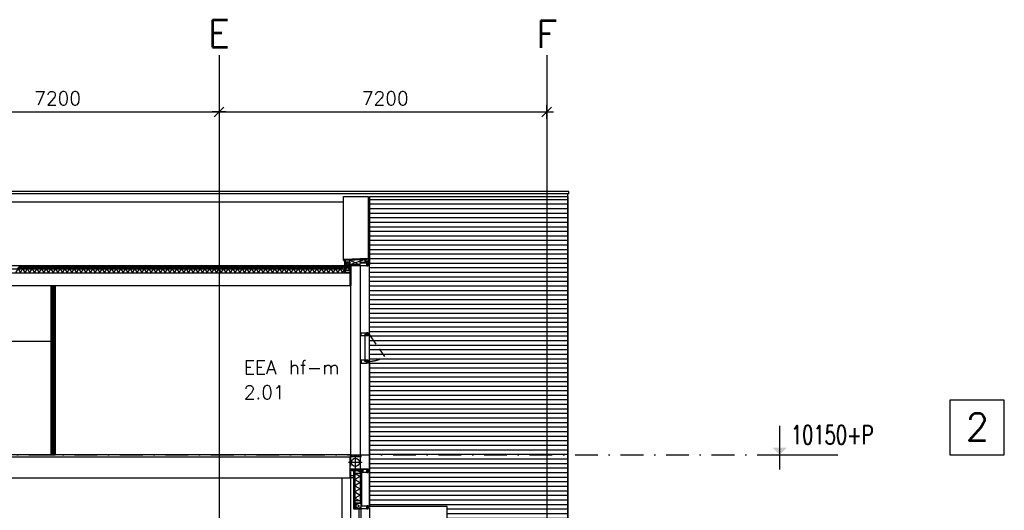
# Model space of a CAD drawing. Extents: x -24509 to 27927, y 98041 to 125706.
# Tile 19 of 19: x 6291 to 27927, y 112441 to 123217. Entities that reach past the tile are written whole.
import ezdxf
from ezdxf.enums import TextEntityAlignment as Align

# ---------------------------------------------------------------- set-up
doc = ezdxf.new("R2010")
doc.units = 0
doc.header["$LTSCALE"] = 1000
doc.header["$MEASUREMENT"] = 0
for name, pattern in [('DASHDOT', [1, 0.5, -0.25, 0, -0.25]), ('DASHED', [0.75, 0.5, -0.25]), ('DOT', [0.25, 0, -0.25]), ('HIDDEN', [0.375, 0.25, -0.125])]:
    doc.linetypes.add(name, pattern=pattern)
for name, color, linetype in [('B02', 7, 'CONTINUOUS'), ('B03', 7, 'CONTINUOUS'), ('B08', 7, 'CONTINUOUS'), ('B20', 7, 'CONTINUOUS')]:
    doc.layers.add(name, color=color, linetype=linetype)
doc.styles.add('TXT', font='txt.shx')

# ---------------------------------------------------------------- blocks, each defined once
blk = doc.blocks.new('*X11')
at = {"layer": 'B03', "color": 2, "linetype": 'Continuous'}
for p, q in [((-400, 0), (-400, 40)), ((-360, 0), (-360, 40)), ((-320, 0), (-320, 40)), ((-280, 0), (-280, 40))]:
    blk.add_line(p, q, dxfattribs=at)
blk = doc.blocks.new('*D12')
at = {"layer": 'B03', "color": 5, "linetype": 'Continuous'}
for p, q in [((13381.1121, 112359.4164), (13681.1121, 112359.4164)), ((13531.1121, 112209.4164), (13531.1121, 112509.4164))]:
    blk.add_line(p, q, dxfattribs=at)
blk = doc.blocks.new('B__DIM')
at = {"layer": 'B20', "color": 1, "linetype": 'Continuous'}
for p, q in [((-500, 0), (500, 0)), ((-353.53, -353.57), (353.53, 353.57)), ((0, -500), (0, 500))]:
    blk.add_line(p, q, dxfattribs=at)
blk = doc.blocks.new('*X24')
at = {"layer": 'B03', "color": 5, "linetype": 'Continuous'}
for p, q in [((621, 4700), (4979, 4700)), ((621, 4600), (4979, 4600)), ((621, 4500), (4979, 4500)), ((621, 4400), (4979, 4400)), ((621, 4300), (4979, 4300)), ((621, 4200), (4979, 4200)), ((621, 4100), (4979, 4100)), ((621, 4000), (4979, 4000)), ((621, 3900), (4979, 3900)), ((621, 3800), (4979, 3800)), ((621, 3700), (4979, 3700)), ((621, 3600), (4979, 3600)), ((621, 3500), (4979, 3500)), ((597, 3300), (4979, 3300)), ((620, 3400), (4979, 3400)), ((621, 3200), (4979, 3200)), ((621, 3100), (4979, 3100)), ((621, 3000), (4979, 3000)), ((621, 2900), (4979, 2900)), ((621, 2800), (4979, 2800)), ((621, 2700), (4979, 2700)), ((621, 2600), (4979, 2600)), ((621, 2500), (4979, 2500)), ((621, 2400), (4979, 2400)), ((621, 2300), (4979, 2300)), ((621, 2200), (4979, 2200)), ((621, 2100), (4979, 2100)), ((621, 2000), (4979, 2000)), ((621, 1900), (4979, 1900)), ((621, 1800), (4979, 1800)), ((621, 1700), (4979, 1700)), ((621, 1600), (4979, 1600)), ((621, 1500), (4979, 1500)), ((621, 1400), (4979, 1400)), ((621, 1300), (4979, 1300)), ((621, 1200), (4979, 1200)), ((621, 1100), (4979, 1100)), ((621, 1000), (4979, 1000)), ((621, 900), (4979, 900)), ((621, 800), (4979, 800)), ((621, 700), (4979, 700)), ((621, 600), (4979, 600)), ((621, 500), (4979, 500)), ((621, 400), (4979, 400)), ((621, 300), (4979, 300)), ((621, 200), (4979, 200)), ((621, 100), (4979, 100)), ((621, 0), (4979, 0)), ((621, -100), (4979, -100)), ((621, -200), (4979, -200)), ((621, -300), (4979, -300)), ((621, -400), (4979, -400)), ((621, -500), (4979, -500)), ((621, -600), (4979, -600)), ((621, -700), (4979, -700)), ((621, -800), (4979, -800)), ((621, -900), (4979, -900)), ((621, -1000), (4979, -1000)), ((621, -1100), (4979, -1100)), ((621, -1200), (4979, -1200)), ((621, -1300), (4979, -1300)), ((621, -1400), (4979, -1400)), ((621, -1500), (4979, -1500)), ((621, -1600), (4979, -1600)), ((621, -1700), (4979, -1700)), ((621, -1800), (4979, -1800)), ((621, -1900), (4979, -1900)), ((621, -2000), (4979, -2000)), ((2330, -2100), (4979, -2100)), ((2330, -2200), (4979, -2200)), ((2330, -2300), (4979, -2300)), ((2330, -2400), (4979, -2400)), ((2330, -2500), (4979, -2500)), ((2330, -2600), (4979, -2600)), ((2330, -2700), (4979, -2700)), ((2330, -2800), (4979, -2800)), ((2330, -2900), (4979, -2900)), ((2330, -3000), (4979, -3000)), ((2330, -3100), (4979, -3100)), ((2330, -3200), (4979, -3200)), ((2330, -3300), (4979, -3300)), ((2330, -3400), (4979, -3400)), ((2330, -3500), (4979, -3500)), ((2330, -3600), (4979, -3600)), ((2330, -3700), (4979, -3700)), ((2330, -3800), (4979, -3800)), ((2330, -3900), (4979, -3900)), ((2330, -4000), (4979, -4000)), ((2330, -4100), (4979, -4100)), ((2330, -4200), (4979, -4200)), ((2330, -4300), (4979, -4300)), ((2330, -4400), (4979, -4400)), ((2330, -4500), (4979, -4500)), ((2330, -4600), (4979, -4600)), ((2330, -4700), (4626, -4700)), ((4676, -4700), (4979, -4700)), ((2330, -4800), (4626, -4800)), ((2330, -4900), (4716, -4900)), ((2330, -5000), (4716, -5000)), ((2330, -5100), (4716, -5100)), ((2330, -5200), (4716, -5200)), ((2330, -5300), (4716, -5300)), ((2330, -5400), (4716, -5400)), ((2330, -5500), (4716, -5500))]:
    blk.add_line(p, q, dxfattribs=at)

msp = doc.modelspace()

# ---------------------------------------------------------------- linework, layer by layer
at = {"layer": 'B02', "color": 5, "linetype": 'Continuous'}
for p, q in [((10672, 122436), (10672, 98041)), ((17872, 122436), (17872, 98041))]:
    msp.add_line(p, q, dxfattribs=at)
at = {"layer": 'B02', "color": 5, "linetype": 'DASHDOT'}
msp.add_line((-24509, 113657), (23949, 113657), dxfattribs=at)
at = {"layer": 'B02', "color": 1, "linetype": 'Continuous'}
msp.add_lwpolyline([(26727, 113657), (27927, 113657), (27927, 114857), (26727, 114857)], close=True, dxfattribs=at)
at = {"layer": 'B03', "color": 1, "linetype": 'Continuous'}
for p, q in [((18356, 119444), (-13610, 119444)), ((18356, 119393), (18356, 119444)), ((13360, 119393), (-12350, 119393)), ((18356, 119393), (13255, 119393)), ((13977, 119328), (13977, 117835)), ((18336, 109826), (18336, 119393)), ((13405, 119206), (-13304, 119206)), ((13872, 117952), (13542, 117830)), ((13542, 117937), (13768, 117830)), ((-12984, 117747), (13428, 117748)), ((13542, 117892), (13446, 117713)), ((13446, 117892), (13542, 117713)), ((13452, 117892), (13452, 117713)), ((13542, 117892), (13542, 117713)), ((13562, 117810), (13562, 113657)), ((13773, 117810), (13773, 113351)), ((-12984, 117657), (13428, 117658)), ((6998, 117377), (6998, 113657)), ((7048, 117377), (7048, 113657)), ((7072, 117377), (7072, 113657)), ((13877, 116273), (13877, 115741)), ((13561, 113657), (-1828, 113657)), ((13653, 113253), (13653, 112653)), ((13773, 113253), (13773, 112653)), ((13369, 113157), (13369, 108857)), ((13562, 113157), (13562, 108857)), ((13716, 112536), (13757, 112536)), ((13736, 112556), (13736, 112518)), ((13742, 112474), (13742, 108857)), ((13798, 109091), (13798, 112474))]:
    msp.add_line(p, q, dxfattribs=at)
at = {"layer": 'B03', "color": 7, "linetype": 'Continuous'}
for p, q in [((13428, 117932), (13428, 117658)), ((13446, 117932), (13428, 117932)), ((13429, 117933), (13908, 117953)), ((13437, 117948), (13429, 117933)), ((13437, 117948), (13907, 117968)), ((13446, 117932), (13446, 117658)), ((13907, 117968), (13908, 117953)), ((13912, 117924), (13914, 117924)), ((-13041, 117817), (13428, 117818)), ((13774, 117825), (13562, 117825)), ((13774, 117810), (13562, 117810)), ((13562, 117378), (13562, 117810)), ((13577, 117810), (13562, 117810)), ((13577, 117378), (13577, 117810)), ((13977, 117834), (13952, 117834)), ((13977, 116317), (13977, 117834)), ((13979, 117853), (13979, 117855)), ((6972, 117377), (6972, 113657)), ((6972, 117377), (7072, 117377)), ((7072, 117377), (7072, 113657)), ((13577, 117378), (13562, 117378)), ((13977, 116317), (13952, 116317)), ((-1828, 116157), (6972, 116157)), ((6972, 113657), (7072, 113657)), ((13778, 113657), (13780, 113657)), ((13798, 113657), (13796, 113657)), ((13561, 113351), (13912, 113351)), ((13561, 113342), (13561, 113351)), ((13773, 113342), (13561, 113342)), ((13561, 113342), (13561, 113320)), ((13561, 113342), (13912, 113342)), ((13773, 113320), (13561, 113320)), ((13628, 113307), (13628, 112474)), ((13653, 113307), (13653, 112474)), ((13773, 113342), (13773, 113320)), ((13773, 113274), (13773, 112599)), ((13773, 113274), (13779, 113274)), ((13779, 113274), (13779, 112599)), ((13798, 113274), (13798, 112541)), ((13798, 113274), (13804, 113274)), ((13804, 113274), (13804, 112541)), ((13912, 113342), (13912, 113351)), ((13977, 113297), (13952, 113297)), ((13653, 112599), (13653, 112476)), ((13653, 112599), (13668, 112599)), ((13668, 112599), (13668, 112476)), ((13773, 112599), (13779, 112599)), ((13798, 112541), (13804, 112541)), ((13653, 112476), (13668, 112476)), ((13952, 112497), (13977, 112497))]:
    msp.add_line(p, q, dxfattribs=at)
at = {"layer": 'B03', "color": 5, "linetype": 'Continuous'}
for p, q in [((13433, 117940), (13908, 117961)), ((13437, 117932), (13437, 117658)), ((6309, 117817), (6234, 117742)), ((6334, 117817), (6259, 117742)), ((6284, 117767), (6309, 117742)), ((6297, 117779), (6334, 117742)), ((6309, 117792), (6359, 117742)), ((6321, 117805), (6384, 117742)), ((6334, 117817), (6397, 117755)), ((6359, 117817), (6409, 117767)), ((6384, 117817), (6421, 117779)), ((6459, 117817), (6384, 117742)), ((6409, 117817), (6434, 117792)), ((6484, 117817), (6409, 117742)), ((6434, 117817), (6447, 117805)), ((6509, 117817), (6434, 117742)), ((6534, 117817), (6459, 117742)), ((6471, 117755), (6484, 117742)), ((6484, 117767), (6509, 117742)), ((6497, 117779), (6534, 117742)), ((6509, 117792), (6559, 117742)), ((6521, 117805), (6584, 117742)), ((6534, 117817), (6597, 117755)), ((6559, 117817), (6609, 117767)), ((6584, 117817), (6621, 117779)), ((6659, 117817), (6584, 117742)), ((6609, 117817), (6634, 117792)), ((6684, 117817), (6609, 117742)), ((6634, 117817), (6647, 117805)), ((6709, 117817), (6634, 117742)), ((6734, 117817), (6659, 117742)), ((6671, 117755), (6684, 117742)), ((6684, 117767), (6709, 117742)), ((6697, 117779), (6734, 117742)), ((6709, 117792), (6759, 117742)), ((6721, 117805), (6784, 117742)), ((6734, 117817), (6797, 117755)), ((6759, 117817), (6809, 117767)), ((6784, 117817), (6821, 117779)), ((6859, 117817), (6784, 117742)), ((6809, 117817), (6834, 117792)), ((6884, 117817), (6809, 117742)), ((6834, 117817), (6847, 117805)), ((6909, 117817), (6834, 117742)), ((6934, 117817), (6859, 117742)), ((6871, 117755), (6884, 117742)), ((6884, 117767), (6909, 117742)), ((6897, 117779), (6934, 117742)), ((6909, 117792), (6959, 117742)), ((6921, 117805), (6984, 117742)), ((6934, 117817), (6997, 117755)), ((6959, 117817), (7009, 117767)), ((6984, 117817), (7021, 117779)), ((7059, 117817), (6984, 117742)), ((7009, 117817), (7034, 117792)), ((7084, 117817), (7009, 117742)), ((7034, 117817), (7047, 117805)), ((7109, 117817), (7034, 117742)), ((7134, 117817), (7059, 117742)), ((7071, 117755), (7084, 117742)), ((7084, 117767), (7109, 117742)), ((7097, 117779), (7134, 117742)), ((7109, 117792), (7159, 117742)), ((7121, 117805), (7184, 117742)), ((7134, 117817), (7197, 117755)), ((7159, 117817), (7209, 117767)), ((7184, 117817), (7221, 117779)), ((7259, 117817), (7184, 117742)), ((7209, 117817), (7234, 117792)), ((7284, 117817), (7209, 117742)), ((7234, 117817), (7247, 117805)), ((7309, 117817), (7234, 117742)), ((7334, 117817), (7259, 117742)), ((7271, 117755), (7284, 117742)), ((7284, 117767), (7309, 117742)), ((7297, 117779), (7334, 117742)), ((7309, 117792), (7359, 117742)), ((7321, 117805), (7384, 117742)), ((7334, 117817), (7397, 117755)), ((7359, 117817), (7409, 117767)), ((7384, 117817), (7421, 117779)), ((7459, 117817), (7384, 117742)), ((7409, 117817), (7434, 117792)), ((7484, 117817), (7409, 117742)), ((7434, 117817), (7447, 117805)), ((7509, 117817), (7434, 117742)), ((7534, 117817), (7459, 117742)), ((7471, 117755), (7484, 117742)), ((7484, 117767), (7509, 117742)), ((7497, 117779), (7534, 117742)), ((7509, 117792), (7559, 117742)), ((7521, 117805), (7584, 117742)), ((7534, 117817), (7597, 117755)), ((7559, 117817), (7609, 117767)), ((7584, 117817), (7621, 117779)), ((7659, 117817), (7584, 117742)), ((7609, 117817), (7634, 117792)), ((7684, 117817), (7609, 117742)), ((7634, 117817), (7647, 117805)), ((7709, 117817), (7634, 117742)), ((7734, 117817), (7659, 117742)), ((7671, 117755), (7684, 117742)), ((7684, 117767), (7709, 117742)), ((7697, 117779), (7734, 117742)), ((7709, 117792), (7759, 117742)), ((7721, 117805), (7784, 117742)), ((7734, 117817), (7797, 117755)), ((7759, 117817), (7809, 117767)), ((7784, 117817), (7821, 117779)), ((7859, 117817), (7784, 117742)), ((7809, 117817), (7834, 117792)), ((7884, 117817), (7809, 117742)), ((7834, 117817), (7847, 117805)), ((7909, 117817), (7834, 117742)), ((7934, 117817), (7859, 117742)), ((7871, 117755), (7884, 117742)), ((7884, 117767), (7909, 117742)), ((7897, 117779), (7934, 117742)), ((7909, 117792), (7959, 117742)), ((7921, 117805), (7984, 117742)), ((7934, 117817), (7997, 117755)), ((7959, 117817), (8009, 117767)), ((7984, 117817), (8021, 117779)), ((8059, 117817), (7984, 117742)), ((8009, 117817), (8034, 117792)), ((8084, 117817), (8009, 117742)), ((8034, 117817), (8047, 117805)), ((8109, 117817), (8034, 117742)), ((8134, 117817), (8059, 117742)), ((8071, 117755), (8084, 117742)), ((8084, 117767), (8109, 117742)), ((8097, 117779), (8134, 117742)), ((8109, 117792), (8159, 117742)), ((8121, 117805), (8184, 117742)), ((8134, 117817), (8197, 117755)), ((8159, 117817), (8209, 117767)), ((8184, 117817), (8221, 117779)), ((8259, 117817), (8184, 117742)), ((8209, 117817), (8234, 117792)), ((8284, 117817), (8209, 117742)), ((8234, 117817), (8247, 117805)), ((8309, 117817), (8234, 117742)), ((8334, 117817), (8259, 117742)), ((8271, 117755), (8284, 117742)), ((8284, 117767), (8309, 117742)), ((8297, 117779), (8334, 117742)), ((8309, 117792), (8359, 117742)), ((8321, 117805), (8384, 117742)), ((8334, 117817), (8397, 117755)), ((8359, 117817), (8409, 117767)), ((8459, 117817), (8384, 117742)), ((8384, 117817), (8421, 117779)), ((8484, 117817), (8409, 117742)), ((8409, 117817), (8434, 117792)), ((8434, 117817), (8447, 117805)), ((8509, 117817), (8434, 117742)), ((8534, 117817), (8459, 117742)), ((8471, 117755), (8484, 117742)), ((8484, 117767), (8509, 117742)), ((8497, 117779), (8534, 117742)), ((8509, 117792), (8559, 117742)), ((8521, 117805), (8584, 117742)), ((8534, 117817), (8597, 117755)), ((8559, 117817), (8609, 117767)), ((8584, 117817), (8621, 117779)), ((8659, 117817), (8584, 117742)), ((8609, 117817), (8634, 117792)), ((8684, 117817), (8609, 117742)), ((8634, 117817), (8647, 117805)), ((8709, 117817), (8634, 117742)), ((8734, 117817), (8659, 117742)), ((8671, 117755), (8684, 117742)), ((8684, 117767), (8709, 117742)), ((8697, 117779), (8734, 117742)), ((8709, 117792), (8759, 117742)), ((8721, 117805), (8784, 117742)), ((8734, 117817), (8797, 117755)), ((8759, 117817), (8809, 117767)), ((8784, 117817), (8821, 117779)), ((8859, 117817), (8784, 117742)), ((8809, 117817), (8834, 117792)), ((8884, 117817), (8809, 117742)), ((8834, 117817), (8847, 117805)), ((8909, 117817), (8834, 117742)), ((8934, 117817), (8859, 117742)), ((8871, 117755), (8884, 117742)), ((8884, 117767), (8909, 117742)), ((8897, 117779), (8934, 117742)), ((8909, 117792), (8959, 117742)), ((8921, 117805), (8984, 117742)), ((8934, 117817), (8997, 117755)), ((8959, 117817), (9009, 117767)), ((8984, 117817), (9021, 117779)), ((9059, 117817), (8984, 117742)), ((9009, 117817), (9034, 117792)), ((9084, 117817), (9009, 117742)), ((9034, 117817), (9047, 117805)), ((9109, 117817), (9034, 117742)), ((9134, 117817), (9059, 117742)), ((9071, 117755), (9084, 117742)), ((9084, 117767), (9109, 117742)), ((9097, 117779), (9134, 117742)), ((9109, 117792), (9159, 117742)), ((9121, 117805), (9184, 117742)), ((9134, 117817), (9197, 117755)), ((9159, 117817), (9209, 117767)), ((9184, 117817), (9221, 117780)), ((9259, 117818), (9184, 117742)), ((9209, 117817), (9234, 117793)), ((9284, 117818), (9209, 117742)), ((9234, 117818), (9247, 117806)), ((9309, 117818), (9234, 117743)), ((9334, 117818), (9259, 117743)), ((9271, 117756), (9284, 117743)), ((9284, 117768), (9309, 117743)), ((9297, 117780), (9334, 117743)), ((9309, 117793), (9359, 117743)), ((9321, 117806), (9384, 117743)), ((9334, 117818), (9397, 117756)), ((9359, 117818), (9409, 117768)), ((9384, 117818), (9421, 117780)), ((9459, 117818), (9384, 117743)), ((9409, 117818), (9434, 117793)), ((9484, 117818), (9409, 117743)), ((9434, 117818), (9447, 117806)), ((9509, 117818), (9434, 117743)), ((9534, 117818), (9459, 117743)), ((9471, 117756), (9484, 117743)), ((9484, 117768), (9509, 117743)), ((9497, 117780), (9534, 117743)), ((9509, 117793), (9559, 117743)), ((9521, 117806), (9584, 117743)), ((9534, 117818), (9597, 117756)), ((9559, 117818), (9609, 117768)), ((9584, 117818), (9621, 117780)), ((9659, 117818), (9584, 117743)), ((9609, 117818), (9634, 117793)), ((9684, 117818), (9609, 117743)), ((9634, 117818), (9647, 117806)), ((9709, 117818), (9634, 117743)), ((9734, 117818), (9659, 117743)), ((9671, 117756), (9684, 117743)), ((9684, 117768), (9709, 117743)), ((9697, 117780), (9734, 117743)), ((9709, 117793), (9759, 117743)), ((9721, 117806), (9784, 117743)), ((9734, 117818), (9797, 117756)), ((9759, 117818), (9809, 117768)), ((9784, 117818), (9821, 117780)), ((9859, 117818), (9784, 117743)), ((9809, 117818), (9834, 117793)), ((9884, 117818), (9809, 117743)), ((9834, 117818), (9847, 117806)), ((9909, 117818), (9834, 117743)), ((9934, 117818), (9859, 117743)), ((9871, 117756), (9884, 117743)), ((9884, 117768), (9909, 117743)), ((9897, 117780), (9934, 117743)), ((9909, 117793), (9959, 117743)), ((9921, 117806), (9984, 117743)), ((9934, 117818), (9997, 117756)), ((9959, 117818), (10009, 117768)), ((9984, 117818), (10021, 117780)), ((10059, 117818), (9984, 117743)), ((10009, 117818), (10034, 117793)), ((10084, 117818), (10009, 117743)), ((10034, 117818), (10047, 117806)), ((10109, 117818), (10034, 117743)), ((10134, 117818), (10059, 117743)), ((10071, 117756), (10084, 117743)), ((10084, 117768), (10109, 117743)), ((10097, 117780), (10134, 117743)), ((10109, 117793), (10159, 117743)), ((10121, 117806), (10184, 117743)), ((10134, 117818), (10197, 117756)), ((10159, 117818), (10209, 117768)), ((10184, 117818), (10221, 117780)), ((10259, 117818), (10184, 117743)), ((10209, 117818), (10234, 117793)), ((10284, 117818), (10209, 117743)), ((10234, 117818), (10247, 117806)), ((10309, 117818), (10234, 117743)), ((10334, 117818), (10259, 117743)), ((10271, 117756), (10284, 117743)), ((10284, 117768), (10309, 117743)), ((10297, 117780), (10334, 117743)), ((10309, 117793), (10359, 117743)), ((10321, 117806), (10384, 117743)), ((10334, 117818), (10397, 117756)), ((10359, 117818), (10409, 117768)), ((10384, 117818), (10421, 117780)), ((10459, 117818), (10384, 117743)), ((10409, 117818), (10434, 117793)), ((10484, 117818), (10409, 117743)), ((10434, 117818), (10447, 117806)), ((10509, 117818), (10434, 117743)), ((10534, 117818), (10459, 117743)), ((10471, 117756), (10484, 117743)), ((10484, 117768), (10509, 117743)), ((10497, 117780), (10534, 117743)), ((10509, 117793), (10559, 117743)), ((10521, 117806), (10584, 117743)), ((10534, 117818), (10597, 117756)), ((10559, 117818), (10609, 117768)), ((10584, 117818), (10621, 117780)), ((10659, 117818), (10584, 117743)), ((10609, 117818), (10634, 117793)), ((10684, 117818), (10609, 117743)), ((10634, 117818), (10647, 117806)), ((10709, 117818), (10634, 117743)), ((10734, 117818), (10659, 117743)), ((10671, 117756), (10684, 117743)), ((10684, 117768), (10709, 117743)), ((10697, 117780), (10734, 117743)), ((10709, 117793), (10759, 117743)), ((10721, 117806), (10784, 117743)), ((10734, 117818), (10797, 117756)), ((10759, 117818), (10809, 117768)), ((10784, 117818), (10821, 117780)), ((10859, 117818), (10784, 117743)), ((10809, 117818), (10834, 117793)), ((10884, 117818), (10809, 117743)), ((10834, 117818), (10847, 117806)), ((10909, 117818), (10834, 117743)), ((10934, 117818), (10859, 117743)), ((10871, 117756), (10884, 117743)), ((10884, 117768), (10909, 117743)), ((10897, 117780), (10934, 117743)), ((10909, 117793), (10959, 117743)), ((10921, 117806), (10984, 117743)), ((10934, 117818), (10997, 117756)), ((10959, 117818), (11009, 117768)), ((10984, 117818), (11021, 117780)), ((11059, 117818), (10984, 117743)), ((11009, 117818), (11034, 117793)), ((11084, 117818), (11009, 117743)), ((11034, 117818), (11047, 117806)), ((11109, 117818), (11034, 117743)), ((11134, 117818), (11059, 117743)), ((11071, 117756), (11084, 117743)), ((11084, 117768), (11109, 117743)), ((11097, 117780), (11134, 117743)), ((11109, 117793), (11159, 117743)), ((11121, 117806), (11184, 117743)), ((11134, 117818), (11197, 117756)), ((11159, 117818), (11209, 117768)), ((11184, 117818), (11221, 117780)), ((11259, 117818), (11184, 117743)), ((11209, 117818), (11234, 117793)), ((11284, 117818), (11209, 117743)), ((11234, 117818), (11247, 117806)), ((11309, 117818), (11234, 117743)), ((11334, 117818), (11259, 117743)), ((11271, 117756), (11284, 117743)), ((11284, 117768), (11309, 117743)), ((11297, 117780), (11334, 117743)), ((11309, 117793), (11359, 117743)), ((11321, 117806), (11384, 117743)), ((11334, 117818), (11397, 117756)), ((11359, 117818), (11409, 117768)), ((11384, 117818), (11421, 117780)), ((11459, 117818), (11384, 117743)), ((11409, 117818), (11434, 117793)), ((11484, 117818), (11409, 117743)), ((11434, 117818), (11447, 117806)), ((11509, 117818), (11434, 117743)), ((11534, 117818), (11459, 117743)), ((11471, 117756), (11484, 117743)), ((11484, 117768), (11509, 117743)), ((11497, 117780), (11534, 117743)), ((11509, 117793), (11559, 117743)), ((11521, 117806), (11584, 117743)), ((11534, 117818), (11597, 117756)), ((11559, 117818), (11609, 117768)), ((11584, 117818), (11621, 117780)), ((11659, 117818), (11584, 117743)), ((11609, 117818), (11634, 117793)), ((11684, 117818), (11609, 117743)), ((11634, 117818), (11647, 117806)), ((11709, 117818), (11634, 117743)), ((11734, 117818), (11659, 117743)), ((11671, 117756), (11684, 117743)), ((11684, 117768), (11709, 117743)), ((11697, 117780), (11734, 117743)), ((11709, 117793), (11759, 117743)), ((11721, 117806), (11784, 117743)), ((11734, 117818), (11797, 117756)), ((11759, 117818), (11809, 117768)), ((11784, 117818), (11821, 117780)), ((11859, 117818), (11784, 117743)), ((11809, 117818), (11834, 117793)), ((11884, 117818), (11809, 117743)), ((11834, 117818), (11847, 117806)), ((11909, 117818), (11834, 117743)), ((11934, 117818), (11859, 117743)), ((11871, 117756), (11884, 117743)), ((11884, 117768), (11909, 117743)), ((11897, 117780), (11934, 117743)), ((11909, 117793), (11959, 117743)), ((11921, 117806), (11984, 117743)), ((11934, 117818), (11997, 117756)), ((11959, 117818), (12009, 117768)), ((11984, 117818), (12021, 117780)), ((12059, 117818), (11984, 117743)), ((12009, 117818), (12034, 117793)), ((12084, 117818), (12009, 117743)), ((12034, 117818), (12047, 117806)), ((12109, 117818), (12034, 117743)), ((12134, 117818), (12059, 117743)), ((12071, 117756), (12084, 117743)), ((12084, 117768), (12109, 117743)), ((12097, 117780), (12134, 117743)), ((12109, 117793), (12159, 117743)), ((12121, 117806), (12184, 117743)), ((12134, 117818), (12197, 117756)), ((12159, 117818), (12209, 117768)), ((12184, 117818), (12221, 117780)), ((12259, 117818), (12184, 117743)), ((12209, 117818), (12234, 117793)), ((12284, 117818), (12209, 117743)), ((12234, 117818), (12247, 117806)), ((12309, 117818), (12234, 117743)), ((12334, 117818), (12259, 117743)), ((12271, 117756), (12284, 117743)), ((12284, 117768), (12309, 117743)), ((12297, 117780), (12334, 117743)), ((12309, 117793), (12359, 117743)), ((12321, 117806), (12384, 117743)), ((12334, 117818), (12397, 117756)), ((12359, 117818), (12409, 117768)), ((12384, 117818), (12421, 117780)), ((12459, 117818), (12384, 117743)), ((12409, 117818), (12434, 117793)), ((12484, 117818), (12409, 117743)), ((12434, 117818), (12447, 117806)), ((12509, 117818), (12434, 117743)), ((12534, 117818), (12459, 117743)), ((12471, 117756), (12484, 117743)), ((12484, 117768), (12509, 117743)), ((12497, 117780), (12534, 117743)), ((12509, 117793), (12559, 117743)), ((12521, 117806), (12584, 117743)), ((12534, 117818), (12597, 117756)), ((12559, 117818), (12609, 117768)), ((12584, 117818), (12621, 117780)), ((12659, 117818), (12584, 117743)), ((12609, 117818), (12634, 117793)), ((12684, 117818), (12609, 117743)), ((12634, 117818), (12647, 117806)), ((12709, 117818), (12634, 117743)), ((12734, 117818), (12659, 117743)), ((12671, 117756), (12684, 117743)), ((12684, 117768), (12709, 117743)), ((12697, 117780), (12734, 117743)), ((12709, 117793), (12759, 117743)), ((12721, 117806), (12784, 117743)), ((12734, 117818), (12797, 117756)), ((12759, 117818), (12809, 117768)), ((12784, 117818), (12821, 117780)), ((12859, 117818), (12784, 117743)), ((12809, 117818), (12834, 117793)), ((12884, 117818), (12809, 117743)), ((12834, 117818), (12847, 117806)), ((12909, 117818), (12834, 117743)), ((12934, 117818), (12859, 117743)), ((12871, 117756), (12884, 117743)), ((12884, 117768), (12909, 117743)), ((12897, 117780), (12934, 117743)), ((12909, 117793), (12959, 117743)), ((12921, 117806), (12984, 117743)), ((12934, 117818), (12997, 117756)), ((12959, 117818), (13009, 117768)), ((12984, 117818), (13021, 117780)), ((13059, 117818), (12984, 117743)), ((13009, 117818), (13034, 117793)), ((13084, 117818), (13009, 117743)), ((13034, 117818), (13047, 117806)), ((13109, 117818), (13034, 117743)), ((13134, 117818), (13059, 117743)), ((13071, 117756), (13084, 117743)), ((13084, 117768), (13109, 117743)), ((13097, 117780), (13134, 117743)), ((13109, 117793), (13159, 117743)), ((13121, 117806), (13184, 117743)), ((13134, 117818), (13197, 117756)), ((13159, 117818), (13209, 117768)), ((13184, 117818), (13221, 117780)), ((13259, 117818), (13184, 117743)), ((13209, 117818), (13234, 117793)), ((13284, 117818), (13209, 117743)), ((13234, 117818), (13247, 117806)), ((13309, 117818), (13234, 117743)), ((13334, 117818), (13259, 117743)), ((13271, 117756), (13284, 117743)), ((13284, 117768), (13309, 117743)), ((13297, 117780), (13334, 117743)), ((13309, 117793), (13359, 117743)), ((13321, 117806), (13384, 117743)), ((13334, 117818), (13397, 117756)), ((13359, 117818), (13409, 117768)), ((13384, 117818), (13421, 117780)), ((13385, 117658), (13428, 117735)), ((13409, 117818), (13434, 117793)), ((13434, 117818), (13447, 117806)), ((13509, 117807), (13562, 117807)), ((13774, 117818), (13562, 117818)), ((13570, 117378), (13570, 117810)), ((7022, 117377), (7022, 113657)), ((13561, 113346), (13912, 113346)), ((13773, 113331), (13561, 113331)), ((13641, 113307), (13641, 112474)), ((13776, 113274), (13776, 112599)), ((13801, 113274), (13801, 112541)), ((13653, 112706), (13747, 112653)), ((13661, 112599), (13661, 112476))]:
    msp.add_line(p, q, dxfattribs=at)
at = {"layer": 'B03', "color": 2, "linetype": 'Continuous'}
for p, q in [((-13222, 117657), (13552, 117658)), ((13552, 117378), (13552, 117658)), ((-13222, 117377), (13552, 117378)), ((13552, 113607), (-1928, 113607)), ((13552, 113157), (13552, 113607)), ((-1928, 113157), (13552, 113157))]:
    msp.add_line(p, q, dxfattribs=at)
at = {"layer": 'B03', "color": 1, "linetype": 'DASHDOT'}
msp.add_line((7022, 117377), (7022, 113657), dxfattribs=at)
at = {"layer": 'B03', "color": 7, "linetype": 'HIDDEN'}
msp.add_line((13977, 116296), (14306, 115819), dxfattribs=at)
at = {"layer": 'B03', "color": 1, "linetype": 'HIDDEN'}
msp.add_line((13562, 113657), (13562, 113156), dxfattribs=at)
at = {"layer": 'B03', "color": 34, "linetype": 'DASHED'}
for p, q in [((13653, 113273), (13653, 112599)), ((13653, 112599), (13798, 112599))]:
    msp.add_line(p, q, dxfattribs=at)
at = {"layer": 'B03', "color": 5, "linetype": 'DASHDOT'}
msp.add_line((13813, 113307), (13732, 113307), dxfattribs=at)
at = {"layer": 'B03', "color": 34, "linetype": 'Continuous'}
for p, q in [((13668, 112474), (13668, 112514)), ((13628, 112474), (13668, 112474))]:
    msp.add_line(p, q, dxfattribs=at)
at = {"layer": 'B03', "color": 1, "linetype": 'Continuous'}
for points in [[(13405, 117956), (13405, 119335), (13950, 119335), (13950, 117973)], [(13912, 117924), (13912, 117853), (13979, 117853)], [(13914, 117924), (13914, 117855), (13979, 117855)], [(13778, 113657), (13778, 113617), (13798, 113617), (13798, 113657)], [(13780, 113657), (13780, 113619), (13796, 113619), (13796, 113657)], [(13798, 112599), (13673, 112599), (13673, 112474), (13798, 112474), (13798, 112599)], [(13796, 112597), (13675, 112597), (13675, 112476), (13796, 112476), (13796, 112597)]]:
    msp.add_lwpolyline(points, dxfattribs=at)
at = {"layer": 'B03', "color": 5, "linetype": 'Continuous'}
msp.add_lwpolyline([(13977, 119335), (18336, 119335), (18336, 109834), (18272, 109821), (18032, 109834), (18032, 109929), (17982, 109929), (17982, 109689), (18072, 109689), (18072, 108997), (15686, 108997), (15686, 112527), (13977, 112527), (13977, 117855), (13950, 117855), (13977, 117974)], close=True, dxfattribs=at)
at = {"layer": 'B03', "color": 34, "linetype": 'Continuous'}
msp.add_lwpolyline([(13929, 117907), (13950, 117872), (13950, 117974), (13405, 117949), (13405, 117925), (13415, 117925)], dxfattribs=at)
at = {"layer": 'B03', "color": 2, "linetype": 'HIDDEN'}
for points in [[(13408, 117932), (13408, 117947), (13938, 117971), (13938, 117896)], [(13906, 117881), (13768, 117881), (13768, 117830), (13548, 117830)]]:
    msp.add_lwpolyline(points, dxfattribs=at)
at = {"layer": 'B03', "color": 7, "linetype": 'Continuous'}
for points in [[(13446, 117892), (13542, 117892), (13542, 117938), (13446, 117933)], [(13907, 117881), (13907, 117953), (13872, 117952), (13872, 117881)], [(13542, 117667), (13446, 117667), (13446, 117713), (13542, 117713)], [(13912, 117810), (13773, 117810), (13773, 117877), (13912, 117877)], [(13917, 117810), (13946, 117810), (13946, 117852), (13917, 117852)], [(13946, 116273), (13877, 116273), (13877, 116297), (13946, 116297)], [(13917, 116302), (13946, 116302), (13946, 116340), (13917, 116340)], [(13946, 115741), (13877, 115741), (13877, 115717), (13946, 115717)], [(13917, 115712), (13946, 115712), (13946, 115674), (13917, 115674)], [(13632, 113157), (13561, 113157), (13561, 113207), (13632, 113207)], [(13653, 113307), (13653, 113253), (13773, 113253), (13773, 113295), (13737, 113295), (13737, 113307)], [(13828, 113295), (13741, 113295), (13741, 113320), (13828, 113320)], [(13798, 113253), (13779, 113253), (13779, 113274), (13798, 113274)], [(13912, 113274), (13798, 113274), (13798, 113341), (13912, 113341)], [(13917, 113274), (13946, 113274), (13946, 113341), (13917, 113341)], [(13653, 112599), (13653, 112653), (13773, 112653), (13773, 112599), (13737, 112599)], [(13798, 112599), (13779, 112599), (13779, 112620), (13798, 112620)], [(13912, 112474), (13798, 112474), (13798, 112541), (13912, 112541)], [(13917, 112474), (13946, 112474), (13946, 112541), (13917, 112541)]]:
    msp.add_lwpolyline(points, close=True, dxfattribs=at)
at = {"layer": 'B03', "color": 5, "linetype": 'Continuous'}
for points in [[(6203, 117657), (6254, 117747), (6305, 117657)], [(6305, 117657), (6356, 117747), (6408, 117657)], [(6408, 117657), (6459, 117747), (6510, 117657)], [(6510, 117657), (6562, 117747), (6613, 117657)], [(6613, 117657), (6664, 117747), (6716, 117657)], [(6716, 117657), (6767, 117747), (6818, 117657)], [(6818, 117657), (6869, 117747), (6921, 117657)], [(6921, 117657), (6972, 117747), (7023, 117657)], [(7023, 117657), (7075, 117747), (7126, 117657)], [(7126, 117657), (7177, 117747), (7229, 117657)], [(7229, 117657), (7280, 117747), (7331, 117657)], [(7331, 117657), (7382, 117747), (7434, 117657)], [(7434, 117657), (7485, 117747), (7536, 117657)], [(7536, 117657), (7588, 117747), (7639, 117657)], [(7639, 117657), (7690, 117747), (7742, 117657)], [(7742, 117657), (7793, 117747), (7844, 117657)], [(7844, 117657), (7895, 117747), (7947, 117657)], [(7947, 117657), (7998, 117747), (8049, 117657)], [(8049, 117657), (8101, 117747), (8152, 117657)], [(8152, 117657), (8203, 117747), (8255, 117657)], [(8255, 117657), (8306, 117747), (8357, 117657)], [(8357, 117657), (8408, 117747), (8460, 117657)], [(8460, 117657), (8511, 117747), (8562, 117657)], [(8562, 117657), (8614, 117747), (8665, 117657)], [(8665, 117657), (8716, 117747), (8768, 117657)], [(8768, 117657), (8819, 117747), (8870, 117657)], [(8870, 117657), (8921, 117747), (8973, 117657)], [(8973, 117657), (9024, 117747), (9075, 117657)], [(9075, 117657), (9127, 117747), (9178, 117657)], [(9178, 117657), (9229, 117747), (9281, 117657)], [(9281, 117657), (9332, 117747), (9383, 117657)], [(9383, 117657), (9434, 117747), (9486, 117657)], [(9486, 117657), (9537, 117747), (9588, 117658)], [(9588, 117658), (9640, 117748), (9691, 117658)], [(9691, 117658), (9742, 117748), (9794, 117658)], [(9794, 117658), (9845, 117748), (9896, 117658)], [(9896, 117658), (9947, 117748), (9999, 117658)], [(9999, 117658), (10050, 117748), (10101, 117658)], [(10101, 117658), (10153, 117748), (10204, 117658)], [(10204, 117658), (10255, 117748), (10307, 117658)], [(10307, 117658), (10358, 117748), (10409, 117658)], [(10409, 117658), (10460, 117748), (10512, 117658)], [(10512, 117658), (10563, 117748), (10614, 117658)], [(10614, 117658), (10666, 117748), (10717, 117658)], [(10717, 117658), (10768, 117748), (10820, 117658)], [(10820, 117658), (10871, 117748), (10922, 117658)], [(10922, 117658), (10973, 117748), (11025, 117658)], [(11025, 117658), (11076, 117748), (11127, 117658)], [(11127, 117658), (11179, 117748), (11230, 117658)], [(11230, 117658), (11281, 117748), (11333, 117658)], [(11333, 117658), (11384, 117748), (11435, 117658)], [(11435, 117658), (11486, 117748), (11538, 117658)], [(11538, 117658), (11589, 117748), (11640, 117658)], [(11640, 117658), (11692, 117748), (11743, 117658)], [(11743, 117658), (11794, 117748), (11846, 117658)], [(11846, 117658), (11897, 117748), (11948, 117658)], [(11948, 117658), (11999, 117748), (12051, 117658)], [(12051, 117658), (12102, 117748), (12153, 117658)], [(12153, 117658), (12205, 117748), (12256, 117658)], [(12256, 117658), (12307, 117748), (12359, 117658)], [(12359, 117658), (12410, 117748), (12461, 117658)], [(12461, 117658), (12512, 117748), (12564, 117658)], [(12564, 117658), (12615, 117748), (12666, 117658)], [(12666, 117658), (12718, 117748), (12769, 117658)], [(12769, 117658), (12820, 117748), (12872, 117658)], [(12872, 117658), (12923, 117748), (12974, 117658)], [(12974, 117658), (13025, 117748), (13077, 117658)], [(13077, 117658), (13128, 117748), (13179, 117658)], [(13179, 117658), (13231, 117748), (13282, 117658)], [(13282, 117658), (13333, 117748), (13385, 117658)], [(13452, 117892), (13542, 117840), (13452, 117789)], [(13452, 117789), (13542, 117738), (13498, 117713)], [(13653, 113253), (13773, 113185), (13653, 113117)], [(13653, 113117), (13773, 113048), (13653, 112980)], [(13653, 112980), (13773, 112911), (13653, 112843)], [(13653, 112843), (13773, 112775), (13653, 112706)]]:
    msp.add_lwpolyline(points, dxfattribs=at)
at = {"layer": 'B03', "color": 1, "linetype": 'Continuous'}
for points in [[(13542, 117892), (13446, 117892), (13446, 117713), (13542, 117713)], [(13582, 113657), (13768, 113657), (13768, 113617), (13582, 113617)]]:
    msp.add_lwpolyline(points, close=True, dxfattribs=at)
at = {"layer": 'B03', "color": 7, "linetype": 'Continuous'}
for points in [[(13872, 116273), (13798, 116273), (13798, 116340), (13912, 116340), (13912, 116302)], [(13912, 116302), (13872, 116302), (13872, 116273)], [(13952, 115717), (13977, 115717), (13977, 116297), (13952, 116297)], [(13872, 115741), (13798, 115741), (13798, 115674), (13912, 115674), (13912, 115712)], [(13912, 115712), (13872, 115712), (13872, 115741)], [(13952, 115697), (13977, 115697), (13977, 113317), (13952, 113317)], [(13977, 113297), (13977, 112517), (13952, 112517)], [(13977, 112497), (13977, 111917), (13952, 111917)]]:
    msp.add_lwpolyline(points, dxfattribs=at)
at = {"layer": 'B03', "color": 5, "linetype": 'DASHED'}
msp.add_lwpolyline([(13561, 113320), (13741, 113320), (13741, 113307), (13561, 113307)], close=True, dxfattribs=at)
at = {"layer": 'B03', "color": 1, "linetype": 'Continuous'}
msp.add_circle((13668, 113494), 89, dxfattribs=at)
at = {"layer": 'B03', "color": 2, "linetype": 'HIDDEN'}
msp.add_circle((13736, 112536), 51.5, dxfattribs=at)
at = {"layer": 'B03', "color": 7, "linetype": 'HIDDEN'}
msp.add_arc((13977, 116296), 580, 269.8679, 304.5494, dxfattribs=at)
at = {"layer": 'B03', "color": 7, "linetype": 'Continuous'}
msp.add_point((13428, 117818), dxfattribs=at)
at = {"layer": 'B20', "color": 1, "linetype": 'Continuous'}
for p, q in [((3472, 121190), (10672, 121190)), ((10672, 121190), (17872, 121190))]:
    msp.add_line(p, q, dxfattribs=at)
at = {"layer": 'B20', "color": 7, "linetype": 'Continuous'}
for p, q in [((22991, 113337), (22991, 114297)), ((22671, 113657), (24271, 113657))]:
    msp.add_line(p, q, dxfattribs=at)
msp.add_solid([(22991, 113657), (22831, 113817), (23151, 113817)], dxfattribs=at)

# ---------------------------------------------------------------- block references
at = {"layer": 'B03', "color": 5, "linetype": 'Continuous'}
for name, p in [('*X24', (13357, 114571)), ('*D12', (137, 1135))]:
    msp.add_blockref(name, p, dxfattribs=at)
at = {"layer": 'B03', "color": 1, "linetype": 'Continuous'}
msp.add_blockref('*X11', (14017, 113617), dxfattribs=at)
at = {"layer": 'B20', "color": 1, "linetype": 'Continuous', "xscale": 0.3, "yscale": 0.3, "rotation": 180}
msp.add_blockref('B__DIM', (10672, 121190), dxfattribs=at)
at = {"layer": 'B20', "color": 1, "linetype": 'Continuous', "xscale": 0.3, "yscale": 0.3}
msp.add_blockref('B__DIM', (17872, 121190), dxfattribs=at)

# ---------------------------------------------------------------- texts
at = {"layer": 'B02', "color": 1, "linetype": 'Continuous', "style": 'TXT'}
for s, p in [('E', (10422, 122617)), ('F', (17639, 122597)), ('2', (27078, 113973))]:
    msp.add_text(s, height=600, dxfattribs=at).set_placement(p)
at = {"layer": 'B08', "color": 7, "linetype": 'DOT', "style": 'TXT'}
for s, p in [('EEA hf-m', (11214, 115430)), ('2.01', (11214, 114880))]:
    msp.add_text(s, height=300, dxfattribs=at).set_placement(p)
at = {"layer": 'B20', "color": 1, "linetype": 'Continuous', "style": 'TXT'}
for p in [(6610, 121490), (13810, 121490)]:
    msp.add_text('7200', height=300, dxfattribs=at).set_placement(p, align=Align.MIDDLE_LEFT)
at = {"layer": 'B20', "color": 7, "linetype": 'Continuous', "style": 'TXT', "width": 0.692329}
msp.add_text('10150+P     ', height=415.99, dxfattribs=at).set_placement((23237, 113891))

doc.saveas('drawing.dxf')
